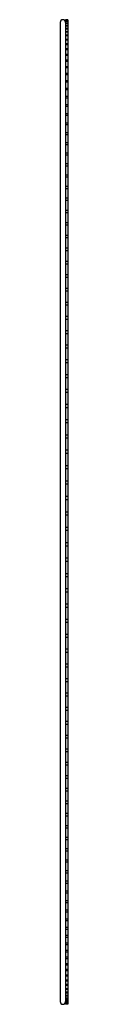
# Paper-space layout '_Izquierda' of a CAD drawing. Header units: millimetres. Extents: x -3 to 5, y -453 to 453.
import ezdxf

# ---------------------------------------------------------------- set-up
doc = ezdxf.new("R2010")
doc.units = ezdxf.units.MM

psp = doc.layouts.new('_Izquierda')

# ---------------------------------------------------------------- linework, layer by layer
at = {"color": 7, "linetype": 'Continuous', "lineweight": 25}
for p, q in [((-2.5, 450), (-2.5, -450)), ((2.5, 452.49), (2.5, 337.55)), ((4.5, 452.49), (2.5, 452.49)), ((4.5, 452.18), (2.5, 452.18)), ((4.5, 451.47), (2.5, 451.47)), ((4.5, 451.42), (2.5, 451.42)), ((4.5, 450.35), (2.5, 450.35)), ((4.5, 450.21), (2.5, 450.21)), ((4.5, 448.79), (2.5, 448.79)), ((4.5, 448.56), (2.5, 448.56)), ((4.5, 446.79), (2.5, 446.79)), ((4.5, 446.47), (2.5, 446.47)), ((4.5, 444.35), (2.5, 444.35)), ((4.5, 443.93), (2.5, 443.93)), ((4.5, 452.49), (4.5, -452.49)), ((4.5, 441.46), (2.5, 441.46)), ((4.5, 440.96), (2.5, 440.96)), ((4.5, 438.15), (2.5, 438.15)), ((4.5, 437.56), (2.5, 437.56)), ((4.5, 434.4), (2.5, 434.4)), ((4.5, 433.72), (2.5, 433.72)), ((4.5, 430.22), (2.5, 430.22)), ((4.5, 429.45), (2.5, 429.45)), ((4.5, 425.62), (2.5, 425.62)), ((4.5, 424.76), (2.5, 424.76)), ((4.5, 420.59), (2.5, 420.59)), ((4.5, 419.65), (2.5, 419.65)), ((4.5, 415.15), (2.5, 415.15)), ((4.5, 414.13), (2.5, 414.13)), ((4.5, 409.31), (2.5, 409.31)), ((4.5, 408.19), (2.5, 408.19)), ((4.5, 403.05), (2.5, 403.05)), ((4.5, 401.86), (2.5, 401.86)), ((4.5, 396.4), (2.5, 396.4)), ((4.5, 395.13), (2.5, 395.13)), ((4.5, 389.36), (2.5, 389.36)), ((4.5, 388.01), (2.5, 388.01)), ((4.5, 381.94), (2.5, 381.94)), ((4.5, 380.5), (2.5, 380.5)), ((4.5, 374.14), (2.5, 374.14)), ((4.5, 372.62), (2.5, 372.62)), ((4.5, 365.97), (2.5, 365.97)), ((4.5, 364.37), (2.5, 364.37)), ((4.5, 357.43), (2.5, 357.43)), ((4.5, 355.77), (2.5, 355.77)), ((4.5, 348.55), (2.5, 348.55)), ((4.5, 346.81), (2.5, 346.81)), ((4.5, 339.32), (2.5, 339.32)), ((2.5, 337.51), (2.5, -59.15)), ((4.5, 337.51), (2.5, 337.51)), ((4.5, 329.76), (2.5, 329.76)), ((4.5, 327.87), (2.5, 327.87)), ((4.5, 319.87), (2.5, 319.87)), ((4.5, 317.91), (2.5, 317.91)), ((4.5, 309.66), (2.5, 309.66)), ((4.5, 307.64), (2.5, 307.64)), ((4.5, 299.15), (2.5, 299.15)), ((4.5, 297.07), (2.5, 297.07)), ((4.5, 288.34), (2.5, 288.34)), ((4.5, 286.2), (2.5, 286.2)), ((4.5, 277.25), (2.5, 277.25)), ((4.5, 275.05), (2.5, 275.05)), ((4.5, 265.89), (2.5, 265.89)), ((4.5, 263.63), (2.5, 263.63)), ((4.5, 254.26), (2.5, 254.26)), ((4.5, 251.95), (2.5, 251.95)), ((4.5, 242.39), (2.5, 242.39)), ((4.5, 240.01), (2.5, 240.01)), ((4.5, 230.27), (2.5, 230.27)), ((4.5, 227.85), (2.5, 227.85)), ((4.5, 217.93), (2.5, 217.93)), ((4.5, 215.45), (2.5, 215.45)), ((4.5, 205.37), (2.5, 205.37)), ((4.5, 202.85), (2.5, 202.85)), ((4.5, 192.6), (2.5, 192.6)), ((4.5, 190.04), (2.5, 190.04)), ((4.5, 179.65), (2.5, 179.65)), ((4.5, 177.05), (2.5, 177.05)), ((4.5, 166.52), (2.5, 166.52)), ((4.5, 163.88), (2.5, 163.88)), ((4.5, 153.23), (2.5, 153.23)), ((4.5, 150.55), (2.5, 150.55)), ((4.5, 139.79), (2.5, 139.79)), ((4.5, 137.08), (2.5, 137.08)), ((4.5, 126.2), (2.5, 126.2)), ((4.5, 123.46), (2.5, 123.46)), ((4.5, 112.5), (2.5, 112.5)), ((4.5, 109.73), (2.5, 109.73)), ((4.5, 98.68), (2.5, 98.68)), ((4.5, 95.89), (2.5, 95.89)), ((4.5, 84.76), (2.5, 84.76)), ((4.5, 81.95), (2.5, 81.95)), ((4.5, 70.76), (2.5, 70.76)), ((4.5, 67.93), (2.5, 67.93)), ((4.5, 56.7), (2.5, 56.7)), ((4.5, 53.84), (2.5, 53.84)), ((4.5, 42.57), (2.5, 42.57)), ((4.5, 39.7), (2.5, 39.7)), ((4.5, 28.4), (2.5, 28.4)), ((4.5, 25.53), (2.5, 25.53)), ((4.5, 14.21), (2.5, 14.21)), ((4.5, 11.32), (2.5, 11.32)), ((4.5, 0), (2.5, 0)), ((4.5, -2.89), (2.5, -2.89)), ((4.5, -14.21), (2.5, -14.21)), ((4.5, -17.1), (2.5, -17.1)), ((4.5, -28.4), (2.5, -28.4)), ((4.5, -31.3), (2.5, -31.3)), ((4.5, -42.57), (2.5, -42.57)), ((4.5, -45.46), (2.5, -45.46)), ((4.5, -56.7), (2.5, -56.7)), ((2.5, -59.19), (2.5, -339.32)), ((4.5, -59.58), (2.5, -59.58)), ((4.5, -70.76), (2.5, -70.76)), ((4.5, -73.64), (2.5, -73.64)), ((4.5, -84.76), (2.5, -84.76)), ((4.5, -87.63), (2.5, -87.63)), ((4.5, -98.68), (2.5, -98.68)), ((4.5, -101.53), (2.5, -101.53)), ((4.5, -112.5), (2.5, -112.5)), ((4.5, -115.33), (2.5, -115.33)), ((4.5, -126.2), (2.5, -126.2)), ((4.5, -129.02), (2.5, -129.02)), ((4.5, -139.79), (2.5, -139.79)), ((4.5, -142.58), (2.5, -142.58)), ((4.5, -153.23), (2.5, -153.23)), ((4.5, -156), (2.5, -156)), ((4.5, -166.52), (2.5, -166.52)), ((4.5, -169.26), (2.5, -169.26)), ((4.5, -179.65), (2.5, -179.65)), ((4.5, -182.36), (2.5, -182.36)), ((4.5, -192.6), (2.5, -192.6)), ((4.5, -195.28), (2.5, -195.28)), ((4.5, -205.37), (2.5, -205.37)), ((4.5, -208), (2.5, -208)), ((4.5, -217.93), (2.5, -217.93)), ((4.5, -220.52), (2.5, -220.52)), ((4.5, -230.27), (2.5, -230.27)), ((4.5, -232.83), (2.5, -232.83)), ((4.5, -242.39), (2.5, -242.39)), ((4.5, -244.9), (2.5, -244.9)), ((4.5, -254.26), (2.5, -254.26)), ((4.5, -256.73), (2.5, -256.73)), ((4.5, -265.89), (2.5, -265.89)), ((4.5, -268.31), (2.5, -268.31)), ((4.5, -277.25), (2.5, -277.25)), ((4.5, -279.62), (2.5, -279.62)), ((4.5, -288.34), (2.5, -288.34)), ((4.5, -290.66), (2.5, -290.66)), ((4.5, -299.15), (2.5, -299.15)), ((4.5, -301.41), (2.5, -301.41)), ((4.5, -309.66), (2.5, -309.66)), ((4.5, -311.86), (2.5, -311.86)), ((4.5, -319.87), (2.5, -319.87)), ((4.5, -322), (2.5, -322)), ((4.5, -329.76), (2.5, -329.76)), ((4.5, -331.83), (2.5, -331.83)), ((4.5, -339.32), (2.5, -339.32)), ((2.5, -339.4), (2.5, -452.49)), ((4.5, -341.33), (2.5, -341.33)), ((4.5, -348.55), (2.5, -348.55)), ((4.5, -350.49), (2.5, -350.49)), ((4.5, -357.43), (2.5, -357.43)), ((4.5, -359.31), (2.5, -359.31)), ((4.5, -365.97), (2.5, -365.97)), ((4.5, -367.77), (2.5, -367.77)), ((4.5, -374.14), (2.5, -374.14)), ((4.5, -375.87), (2.5, -375.87)), ((4.5, -381.94), (2.5, -381.94)), ((4.5, -383.6), (2.5, -383.6)), ((4.5, -389.36), (2.5, -389.36)), ((4.5, -390.95), (2.5, -390.95)), ((4.5, -396.4), (2.5, -396.4)), ((4.5, -397.91), (2.5, -397.91)), ((4.5, -403.05), (2.5, -403.05)), ((4.5, -404.49), (2.5, -404.49)), ((4.5, -409.31), (2.5, -409.31)), ((4.5, -410.66), (2.5, -410.66)), ((4.5, -415.15), (2.5, -415.15)), ((4.5, -416.42), (2.5, -416.42)), ((4.5, -420.59), (2.5, -420.59)), ((4.5, -421.78), (2.5, -421.78)), ((4.5, -425.62), (2.5, -425.62)), ((4.5, -426.72), (2.5, -426.72)), ((4.5, -430.22), (2.5, -430.22)), ((4.5, -431.24), (2.5, -431.24)), ((4.5, -434.4), (2.5, -434.4)), ((4.5, -435.33), (2.5, -435.33)), ((4.5, -438.15), (2.5, -438.15)), ((4.5, -438.99), (2.5, -438.99)), ((4.5, -441.46), (2.5, -441.46)), ((4.5, -442.22), (2.5, -442.22)), ((4.5, -444.35), (2.5, -444.35)), ((4.5, -445.02), (2.5, -445.02)), ((4.5, -446.79), (2.5, -446.79)), ((4.5, -447.37), (2.5, -447.37)), ((4.5, -448.79), (2.5, -448.79)), ((4.5, -449.29), (2.5, -449.29)), ((4.5, -450.35), (2.5, -450.35)), ((4.5, -450.75), (2.5, -450.75)), ((4.5, -451.47), (2.5, -451.47)), ((4.5, -451.78), (2.5, -451.78)), ((4.5, -452.14), (2.5, -452.14)), ((4.5, -452.36), (2.5, -452.36)), ((4.5, -452.49), (2.5, -452.49))]:
    psp.add_line(p, q, dxfattribs=at)
for centre, start, end in [((0, 450), 0, 180), ((0, -450), 180, 0)]:
    psp.add_arc(centre, 2.5, start, end, dxfattribs=at)

doc.saveas('drawing.dxf')
